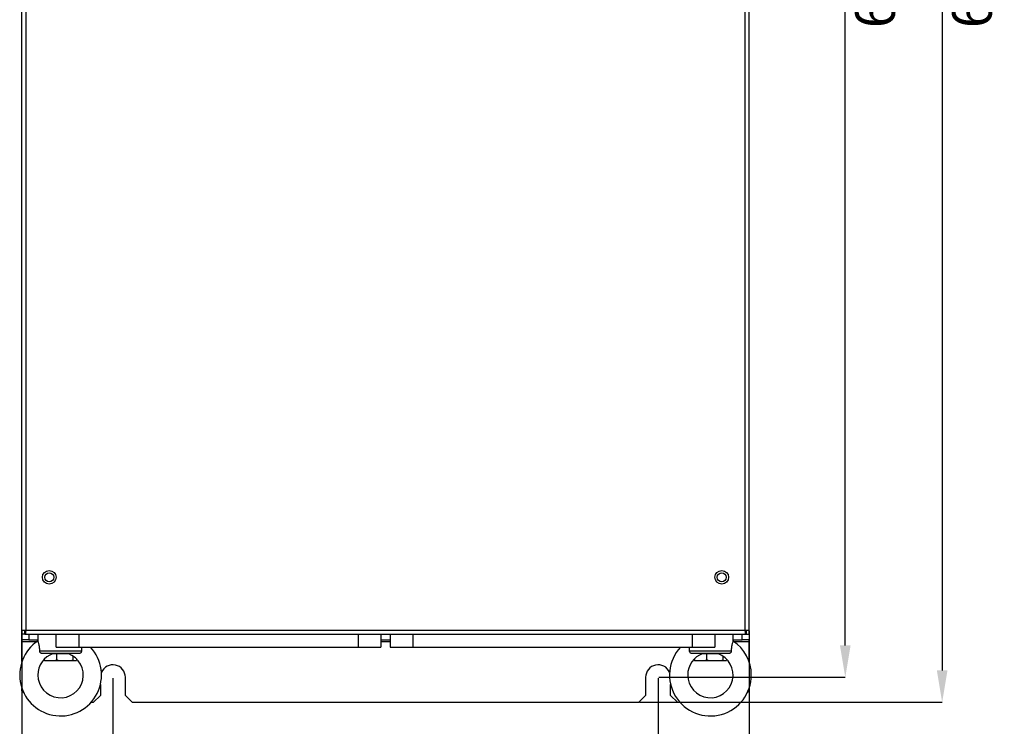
# Model space of a CAD drawing. Header units: millimetres. Extents: x -415 to 5, y -292 to 5.
# Tile 3 of 72: x -345 to -259, y -188 to -125. Entities that reach past the tile are written whole.
import ezdxf

# ---------------------------------------------------------------- set-up
doc = ezdxf.new("R2010")
doc.units = ezdxf.units.MM
doc.header["$MEASUREMENT"] = 0
doc.layers.add('实线', color=2, linetype='Continuous', lineweight=25)
doc.styles.add('SLDTEXTSTYLE16', font='ARIAL.TTF', dxfattribs={"width": 0.948})
doc.dimstyles.new('SLDDIMSTYLE0', dxfattribs={"dimtxt": 3.5, "dimasz": 2.8, "dimexe": 0, "dimexo": 0.0625, "dimgap": 0.875, "dimtad": 2, "dimlfac": 5, "dimrnd": 1e-09, "dimzin": 12, "dimdsep": 46, "dimtxsty": 'SLDTEXTSTYLE16', "dimsah": 1, "dimcen": 0.09, "dimadec": 0, "dimazin": 3, "dimtfac": 1, "dimtofl": 0, "dimtmove": 0, "dimatfit": 3, "dimfxl": 1, "dimfrac": 2, "dimtolj": 1, "dimtzin": 12, "dimarcsym": 0})

# ---------------------------------------------------------------- blocks, each defined once
blk = doc.blocks.new('*D41')
at = {"color": 0, "linetype": 'Continuous', "lineweight": -2}
for p, q in [((-282.107, -57.612), (-264.169, -57.612)), ((-264.169, -60.412), (-264.169, -182.712)), ((-290.807, -185.512), (-264.169, -185.512))]:
    blk.add_line(p, q, dxfattribs=at)
at = {"color": 0}
for points in [[(-263.702, -60.412), (-264.636, -60.412), (-264.169, -57.612)], [(-264.636, -182.712), (-263.702, -182.712), (-264.169, -185.512)]]:
    blk.add_solid(points, dxfattribs=at)
at = {"layer": 'Defpoints', "color": 0}
for p in [(-282.169, -57.612), (-290.869, -185.512), (-264.169, -185.512)]:
    blk.add_point(p, dxfattribs=at)
at = {"color": 0, "lineweight": 18, "insert": (-263.294, -122.286), "char_height": 3.5, "attachment_point": 2, "rotation": 90, "style": 'SLDTEXTSTYLE16'}
blk.add_mtext('\\A1;639', dxfattribs=at)
blk = doc.blocks.new('*D42')
at = {"color": 0, "linetype": 'Continuous', "lineweight": -2}
for p, q in [((-345.169, -179.234), (-345.169, -198.811)), ((-281.169, -179.234), (-281.169, -198.811)), ((-283.969, -198.811), (-342.369, -198.811))]:
    blk.add_line(p, q, dxfattribs=at)
at = {"color": 0}
for points in [[(-342.369, -198.344), (-342.369, -199.278), (-345.169, -198.811)], [(-283.969, -199.278), (-283.969, -198.344), (-281.169, -198.811)]]:
    blk.add_solid(points, dxfattribs=at)
at = {"layer": 'Defpoints', "color": 0}
for p in [(-345.169, -179.172), (-281.169, -179.172), (-345.169, -198.811)]:
    blk.add_point(p, dxfattribs=at)
at = {"color": 0, "lineweight": 18, "insert": (-310.764, -199.686), "char_height": 3.5, "attachment_point": 2, "style": 'SLDTEXTSTYLE16'}
blk.add_mtext('\\A1;320', dxfattribs=at)
blk = doc.blocks.new('*D43')
at = {"color": 0, "linetype": 'Continuous', "lineweight": -2}
for p, q in [((-337.169, -183.374), (-337.169, -193.27)), ((-289.169, -183.374), (-289.169, -193.27)), ((-334.369, -193.27), (-291.969, -193.27))]:
    blk.add_line(p, q, dxfattribs=at)
at = {"color": 0}
for points in [[(-334.369, -192.804), (-334.369, -193.737), (-337.169, -193.27)], [(-291.969, -193.737), (-291.969, -192.804), (-289.169, -193.27)]]:
    blk.add_solid(points, dxfattribs=at)
at = {"layer": 'Defpoints', "color": 0}
for p in [(-337.169, -183.312), (-289.169, -183.312), (-289.169, -193.27)]:
    blk.add_point(p, dxfattribs=at)
at = {"color": 0, "lineweight": 18, "insert": (-310.764, -194.145), "char_height": 3.5, "attachment_point": 2, "style": 'SLDTEXTSTYLE16'}
blk.add_mtext('\\A1;240', dxfattribs=at)
blk = doc.blocks.new('*D44')
at = {"color": 0, "linetype": 'Continuous', "lineweight": -2}
for p, q in [((-289.107, -59.612), (-272.7, -59.612)), ((-272.7, -180.512), (-272.7, -62.412)), ((-289.107, -183.312), (-272.7, -183.312))]:
    blk.add_line(p, q, dxfattribs=at)
at = {"color": 0}
for points in [[(-272.234, -62.412), (-273.167, -62.412), (-272.7, -59.612)], [(-273.167, -180.512), (-272.234, -180.512), (-272.7, -183.312)]]:
    blk.add_solid(points, dxfattribs=at)
at = {"layer": 'Defpoints', "color": 0}
for p in [(-289.169, -59.612), (-272.7, -59.612), (-289.169, -183.312)]:
    blk.add_point(p, dxfattribs=at)
at = {"color": 0, "lineweight": 18, "insert": (-271.825, -122.286), "char_height": 3.5, "attachment_point": 2, "rotation": 90, "style": 'SLDTEXTSTYLE16'}
blk.add_mtext('\\A1;620', dxfattribs=at)

msp = doc.modelspace()

# ---------------------------------------------------------------- linework, layer by layer
at = {"layer": '实线', "color": 7, "linetype": 'Continuous', "lineweight": 25}
for p, q in [((-345.1691, -179.1717), (-345.1691, -105.0117)), ((-344.8291, -105.0117), (-344.8291, -179.1717)), ((-281.5091, -179.1717), (-281.5091, -105.0117)), ((-281.1691, -179.1717), (-281.1691, -105.0117)), ((-345.1691, -179.1717), (-344.8291, -179.1717)), ((-345.1691, -179.5117), (-345.1691, -179.1717)), ((-344.9291, -179.5117), (-344.9291, -179.1717)), ((-344.8691, -179.2117), (-344.8691, -179.5117)), ((-344.8291, -179.2117), (-344.8691, -179.2117)), ((-344.8291, -179.1717), (-281.5091, -179.1717)), ((-344.8291, -179.5117), (-344.8291, -179.1717)), ((-281.5091, -179.1717), (-281.5091, -179.5117)), ((-281.5091, -179.1717), (-281.1691, -179.1717)), ((-281.4691, -179.2117), (-281.5091, -179.2117)), ((-281.4691, -179.5117), (-281.4691, -179.2117)), ((-281.4091, -179.1717), (-281.4091, -179.5117)), ((-281.1691, -179.5117), (-281.1691, -179.1717)), ((-344.9291, -179.5117), (-345.1691, -179.5117)), ((-345.1691, -180.0117), (-345.1691, -179.5117)), ((-344.5691, -180.0117), (-345.1691, -180.0117)), ((-345.1691, -180.159), (-345.1691, -180.0117)), ((-345.1691, -181.9284), (-345.1691, -180.159)), ((-345.1691, -180.159), (-343.8286, -180.159)), ((-344.9291, -179.5117), (-344.8291, -179.5117)), ((-344.8291, -179.5117), (-281.5091, -179.5117)), ((-344.5691, -179.5117), (-344.5691, -180.0117)), ((-344.5691, -180.0117), (-343.7691, -180.0117)), ((-343.7691, -179.5117), (-343.7691, -180.1183)), ((-342.1691, -180.6617), (-342.1691, -179.5117)), ((-340.1691, -179.5117), (-340.1691, -180.6617)), ((-315.5691, -179.5117), (-315.5691, -180.6617)), ((-313.5691, -179.5117), (-313.5691, -180.6617)), ((-313.5691, -180.0117), (-312.7691, -180.0117)), ((-313.5691, -180.159), (-312.7691, -180.159)), ((-312.7691, -179.5117), (-312.7691, -180.6617)), ((-310.7691, -179.5117), (-310.7691, -180.6617)), ((-286.1691, -179.5117), (-286.1691, -180.6617)), ((-284.1691, -179.5117), (-284.1691, -180.6617)), ((-282.5691, -180.1183), (-282.5691, -179.5117)), ((-282.5691, -180.0117), (-281.7691, -180.0117)), ((-282.5096, -180.159), (-281.1691, -180.159)), ((-281.7691, -180.0117), (-281.7691, -179.5117)), ((-281.1691, -180.0117), (-281.7691, -180.0117)), ((-281.5091, -179.5117), (-281.4091, -179.5117)), ((-281.4091, -179.5117), (-281.1691, -179.5117)), ((-281.1691, -179.5117), (-281.1691, -180.0117)), ((-281.1691, -180.159), (-281.1691, -180.0117)), ((-281.1691, -181.9284), (-281.1691, -180.159)), ((-342.1691, -180.6617), (-340.1691, -180.6617)), ((-340.1691, -180.6617), (-315.5691, -180.6617)), ((-315.5691, -180.6617), (-313.5691, -180.6617)), ((-312.7691, -180.6617), (-310.7691, -180.6617)), ((-310.7691, -180.6617), (-286.1691, -180.6617)), ((-286.1691, -180.6617), (-284.1691, -180.6617)), ((-340.1283, -181.2137), (-343.4099, -181.2137)), ((-343.2, -181.7717), (-343.2, -181.7143)), ((-343.0316, -181.8717), (-343.151, -181.8717)), ((-342.2598, -181.8717), (-343.0316, -181.8717)), ((-342.4338, -181.2254), (-341.1044, -181.2254)), ((-341.8742, -181.8717), (-342.2598, -181.8717)), ((-342.0915, -181.7717), (-342.0915, -181.2254)), ((-340.8779, -181.8717), (-341.8742, -181.8717)), ((-340.6117, -181.8717), (-340.8779, -181.8717)), ((-340.6606, -181.7717), (-340.6606, -181.4469)), ((-340.3872, -181.8717), (-340.6117, -181.8717)), ((-340.3382, -181.7717), (-340.3382, -181.7143)), ((-282.9283, -181.2137), (-286.2099, -181.2137)), ((-286, -181.7717), (-286, -181.7143)), ((-285.8316, -181.8717), (-285.951, -181.8717)), ((-285.0598, -181.8717), (-285.8316, -181.8717)), ((-285.2338, -181.2254), (-283.9044, -181.2254)), ((-284.6742, -181.8717), (-285.0598, -181.8717)), ((-284.8915, -181.7717), (-284.8915, -181.2254)), ((-283.6779, -181.8717), (-284.6742, -181.8717)), ((-283.4117, -181.8717), (-283.6779, -181.8717)), ((-283.4691, -181.8717), (-283.4691, -181.7756)), ((-283.4606, -181.7717), (-283.4606, -181.4469)), ((-283.1872, -181.8717), (-283.4117, -181.8717)), ((-283.1382, -181.7717), (-283.1382, -181.7143)), ((-336.0691, -184.9117), (-336.0691, -183.3117)), ((-290.2691, -183.3117), (-290.2691, -184.9117)), ((-345.1691, -184.5117), (-345.1691, -184.2949)), ((-345.1691, -184.5117), (-345.0176, -184.6631)), ((-338.2691, -183.9543), (-338.2691, -184.9117)), ((-288.0691, -184.9117), (-288.0691, -183.9543)), ((-281.3206, -184.6631), (-281.1691, -184.5117)), ((-281.1691, -184.5117), (-281.1691, -184.2949)), ((-338.8691, -185.5117), (-338.2691, -184.9117)), ((-336.0691, -184.9117), (-335.4691, -185.5117)), ((-290.8691, -185.5117), (-290.2691, -184.9117)), ((-288.0691, -184.9117), (-287.4691, -185.5117)), ((-339.0858, -185.5117), (-338.8691, -185.5117)), ((-335.4691, -185.5117), (-290.8691, -185.5117)), ((-287.4691, -185.5117), (-287.2524, -185.5117))]:
    msp.add_line(p, q, dxfattribs=at)
at = {"layer": '实线', "color": 7, "linetype": 'Continuous', "lineweight": 25, "flags": 128}
for points in [[(-344.8441, -179.2117), (-344.835, -179.2355), (-344.8291, -179.2492)], [(-281.5091, -179.2492), (-281.5031, -179.2355), (-281.494, -179.2117)], [(-339.936, -181.0137), (-340.1237, -181.0137), (-340.3727, -181.0137), (-340.6736, -181.0137), (-341.0153, -181.0137), (-341.385, -181.0137), (-341.7691, -181.0137), (-342.1531, -181.0137), (-342.5229, -181.0137), (-342.8646, -181.0137), (-343.1655, -181.0137), (-343.4145, -181.0137), (-343.6022, -181.0137)], [(-282.736, -181.0137), (-282.9237, -181.0137), (-283.1727, -181.0137), (-283.4736, -181.0137), (-283.8153, -181.0137), (-284.185, -181.0137), (-284.5691, -181.0137), (-284.9531, -181.0137), (-285.3229, -181.0137), (-285.6646, -181.0137), (-285.9655, -181.0137), (-286.2145, -181.0137), (-286.4022, -181.0137)]]:
    msp.add_lwpolyline(points, dxfattribs=at)
at = {"layer": '实线', "color": 7, "linetype": 'Continuous', "lineweight": 25}
for centre, radius in [((-342.7691, -174.5117), 0.6), ((-342.7691, -174.5117), 0.4), ((-283.5691, -174.5117), 0.6), ((-283.5691, -174.5117), 0.4)]:
    msp.add_circle(centre, radius, dxfattribs=at)
for centre, radius, start, end in [((-341.7691, -183.1117), 3.6, 123.758721, 42.887071), ((-284.5691, -183.1117), 3.6, 0, 56.251203), ((-284.5691, -183.1117), 3.6, 137.112929, 0), ((-341.7691, -183.1117), 2, 180, 70.60746), ((-341.7691, -183.1117), 2, 109.431301, 180), ((-284.5691, -183.1117), 2, 180, 70.60746), ((-284.5691, -183.1117), 2, 109.431301, 180), ((-337.1691, -183.3117), 1.1, 0, 156.404015), ((-289.1691, -183.3117), 1.1, 23.595985, 180)]:
    msp.add_arc(centre, radius, start, end, dxfattribs=at)
for points, knots in [([(-344.9291, -179.5117), (-344.9285, -179.4891), (-344.9274, -179.444), (-344.9182, -179.3763), (-344.9038, -179.3084), (-344.8829, -179.2336), (-344.8628, -179.1813), (-344.8514, -179.1516)], [0, 0, 0, 0, 0.1876348, 0.3764871, 0.5641219, 0.7529743, 1, 1, 1, 1]), ([(-281.4856, -179.1527), (-281.4812, -179.1638), (-281.4681, -179.1976), (-281.4432, -179.2738), (-281.4154, -179.3823), (-281.4112, -179.4682), (-281.4091, -179.5117)], [0, 0, 0, 0, 0.0928537, 0.2823631, 0.6370703, 1, 1, 1, 1]), ([(-343.6022, -181.0137), (-343.6015, -180.8993), (-343.6069, -180.7869), (-343.6268, -180.6229), (-343.6352, -180.5707), (-343.6546, -180.472), (-343.6657, -180.4249), (-343.6886, -180.3406), (-343.7002, -180.303), (-343.7224, -180.2368), (-343.7328, -180.2088), (-343.7501, -180.164), (-343.7571, -180.1468), (-343.7666, -180.124), (-343.7691, -180.1183), (-343.7691, -180.1183)], [0, 0, 0, 0, 0.25, 0.25, 0.375, 0.375, 0.5, 0.5, 0.625, 0.625, 0.75, 0.75, 0.875, 0.875, 1, 1, 1, 1]), ([(-282.5691, -180.1183), (-282.5691, -180.1183), (-282.5716, -180.124), (-282.581, -180.1466), (-282.588, -180.1638), (-282.6053, -180.2086), (-282.6155, -180.2361), (-282.6378, -180.3024), (-282.6495, -180.3403), (-282.6723, -180.4244), (-282.6835, -180.4714), (-282.703, -180.5704), (-282.7113, -180.6225), (-282.7245, -180.7314), (-282.7293, -180.7874), (-282.7352, -180.8997), (-282.7363, -180.9565), (-282.736, -181.0137)], [0, 0, 0, 0, 0.125, 0.125, 0.25, 0.25, 0.375, 0.375, 0.5, 0.5, 0.625, 0.625, 0.75, 0.75, 0.875, 0.875, 1, 1, 1, 1]), ([(-343.4099, -181.2137), (-343.4354, -181.2134), (-343.4602, -181.2081), (-343.5065, -181.188), (-343.5276, -181.1732), (-343.5809, -181.118), (-343.6025, -181.0665), (-343.6022, -181.0137)], [0, 0, 0, 0, 0.25, 0.25, 0.5, 0.5, 1, 1, 1, 1]), ([(-339.936, -181.0137), (-339.9359, -181.0401), (-339.941, -181.066), (-339.9606, -181.1142), (-339.975, -181.1363), (-340.0104, -181.1731), (-340.0317, -181.188), (-340.0777, -181.208), (-340.1028, -181.2134), (-340.1283, -181.2137)], [0, 0, 0, 0, 0.25, 0.25, 0.5, 0.5, 0.75, 0.75, 1, 1, 1, 1]), ([(-339.9156, -180.6617), (-339.9172, -180.6735), (-339.9211, -180.7017), (-339.9256, -180.748), (-339.9312, -180.8172), (-339.9356, -180.9059), (-339.9359, -180.9776), (-339.936, -181.0137)], [0, 0, 0, 0, 0.1054895, 0.2522163, 0.398937, 0.6978351, 1, 1, 1, 1]), ([(-286.4022, -181.0137), (-286.4022, -180.9857), (-286.4023, -180.9294), (-286.4054, -180.8447), (-286.4114, -180.7603), (-286.4169, -180.6983), (-286.4218, -180.6667), (-286.4226, -180.6617)], [0, 0, 0, 0, 0.2350623, 0.47130173, 0.71197985, 0.95458313, 1, 1, 1, 1]), ([(-286.2099, -181.2137), (-286.2354, -181.2134), (-286.2602, -181.2081), (-286.3065, -181.188), (-286.3276, -181.1732), (-286.3809, -181.118), (-286.4025, -181.0665), (-286.4022, -181.0137)], [0, 0, 0, 0, 0.25, 0.25, 0.5, 0.5, 1, 1, 1, 1]), ([(-282.736, -181.0137), (-282.7359, -181.0401), (-282.741, -181.066), (-282.7606, -181.1142), (-282.775, -181.1363), (-282.8104, -181.1731), (-282.8317, -181.188), (-282.8777, -181.208), (-282.9028, -181.2134), (-282.9283, -181.2137)], [0, 0, 0, 0, 0.25, 0.25, 0.5, 0.5, 0.75, 0.75, 1, 1, 1, 1]), ([(-342.4338, -181.2254), (-342.4338, -181.2254), (-342.4379, -181.2253), (-342.4528, -181.2251), (-342.4637, -181.2249), (-342.5024, -181.2244), (-342.5365, -181.2239), (-342.6106, -181.2229), (-342.6508, -181.2224), (-342.735, -181.2213), (-342.7793, -181.2208), (-342.9149, -181.2192), (-343.0091, -181.2181), (-343.2042, -181.2159), (-343.3051, -181.2148), (-343.4099, -181.2137)], [0, 0, 0, 0, 0.0625, 0.0625, 0.125, 0.125, 0.25, 0.25, 0.375, 0.375, 0.5, 0.5, 0.75, 0.75, 1, 1, 1, 1]), ([(-340.1283, -181.2137), (-340.233, -181.2148), (-340.3339, -181.2159), (-340.529, -181.2181), (-340.6233, -181.2192), (-340.7591, -181.2208), (-340.8033, -181.2213), (-340.8876, -181.2224), (-340.9282, -181.2229), (-341.0019, -181.2239), (-341.0354, -181.2244), (-341.0745, -181.2249), (-341.0852, -181.2251), (-341.1002, -181.2253), (-341.1044, -181.2254), (-341.1044, -181.2254)], [0, 0, 0, 0, 0.25, 0.25, 0.5, 0.5, 0.625, 0.625, 0.75, 0.75, 0.875, 0.875, 0.9375, 0.9375, 1, 1, 1, 1]), ([(-285.2338, -181.2254), (-285.2338, -181.2254), (-285.2379, -181.2253), (-285.2528, -181.2251), (-285.2637, -181.2249), (-285.3024, -181.2244), (-285.3365, -181.2239), (-285.4106, -181.2229), (-285.4508, -181.2224), (-285.535, -181.2213), (-285.5793, -181.2208), (-285.7149, -181.2192), (-285.8091, -181.2181), (-286.0042, -181.2159), (-286.1051, -181.2148), (-286.2099, -181.2137)], [0, 0, 0, 0, 0.0625, 0.0625, 0.125, 0.125, 0.25, 0.25, 0.375, 0.375, 0.5, 0.5, 0.75, 0.75, 1, 1, 1, 1]), ([(-282.9283, -181.2137), (-283.033, -181.2148), (-283.1339, -181.2159), (-283.329, -181.2181), (-283.4233, -181.2192), (-283.5591, -181.2208), (-283.6033, -181.2213), (-283.6876, -181.2224), (-283.7282, -181.2229), (-283.8019, -181.2239), (-283.8354, -181.2244), (-283.8745, -181.2249), (-283.8852, -181.2251), (-283.9002, -181.2253), (-283.9044, -181.2254), (-283.9044, -181.2254)], [0, 0, 0, 0, 0.25, 0.25, 0.5, 0.5, 0.625, 0.625, 0.75, 0.75, 0.875, 0.875, 0.9375, 0.9375, 1, 1, 1, 1])]:
    msp.add_open_spline(points, degree=3, knots=knots, dxfattribs=at)
for points in [[(-343.0316, -181.8717), (-343.0891, -181.8426), (-343.1451, -181.8088), (-343.2, -181.7717)], [(-343.2, -181.7717), (-343.184, -181.8088), (-343.1677, -181.8426), (-343.151, -181.8717)], [(-342.0915, -181.7717), (-342.1463, -181.8088), (-342.2023, -181.8426), (-342.2598, -181.8717)], [(-341.8742, -181.8717), (-341.9484, -181.8426), (-342.0206, -181.8088), (-342.0915, -181.7717)], [(-340.6606, -181.7717), (-340.7314, -181.8088), (-340.8037, -181.8426), (-340.8779, -181.8717)], [(-340.6117, -181.8717), (-340.6284, -181.8426), (-340.6447, -181.8088), (-340.6606, -181.7717)], [(-340.3382, -181.7717), (-340.3542, -181.8088), (-340.3705, -181.8426), (-340.3872, -181.8717)], [(-285.8316, -181.8717), (-285.8891, -181.8426), (-285.9451, -181.8088), (-286, -181.7717)], [(-286, -181.7717), (-285.984, -181.8088), (-285.9677, -181.8426), (-285.951, -181.8717)], [(-284.8915, -181.7717), (-284.9463, -181.8088), (-285.0023, -181.8426), (-285.0598, -181.8717)], [(-284.6742, -181.8717), (-284.7484, -181.8426), (-284.8206, -181.8088), (-284.8915, -181.7717)], [(-283.4606, -181.7717), (-283.5314, -181.8088), (-283.6037, -181.8426), (-283.6779, -181.8717)], [(-283.4117, -181.8717), (-283.4284, -181.8426), (-283.4447, -181.8088), (-283.4606, -181.7717)], [(-283.1382, -181.7717), (-283.1542, -181.8088), (-283.1705, -181.8426), (-283.1872, -181.8717)]]:
    msp.add_open_spline(points, degree=3, dxfattribs=at)

# ---------------------------------------------------------------- dimensions: what is measured, and where the dimension line sits
at = {"color": 3, "linetype": 'Continuous', "lineweight": 18}
for base, p1, p2, text, picture, middle in [((-264.1688, -185.5117), (-282.1691, -57.6117), (-290.8691, -185.5117), '639', '*D41', (-264.1688, -122.2862)), ((-272.7004, -59.6117), (-289.1691, -183.3117), (-289.1691, -59.6117), '620', '*D44', (-272.7004, -122.2862))]:
    dim = msp.add_linear_dim(base=base, p1=p1, p2=p2, angle=90, text=text, dimstyle='SLDDIMSTYLE0', dxfattribs=at)
    dim.commit()
    dim.dimension.update_dxf_attribs({"geometry": picture, "text_midpoint": middle, "dimtype": 160})
for base, p1, p2, picture, middle in [((-345.1691, -198.8112), (-281.1691, -179.1717), (-345.1691, -179.1717), '*D42', (-310.7643, -198.8112)), ((-289.1691, -193.2703), (-337.1691, -183.3117), (-289.1691, -183.3117), '*D43', (-310.7643, -193.2703))]:
    dim = msp.add_linear_dim(base=base, p1=p1, p2=p2, dimstyle='SLDDIMSTYLE0', dxfattribs=at)
    dim.commit()
    dim.dimension.update_dxf_attribs({"geometry": picture, "text_midpoint": middle, "dimtype": 160})

doc.saveas('drawing.dxf')
